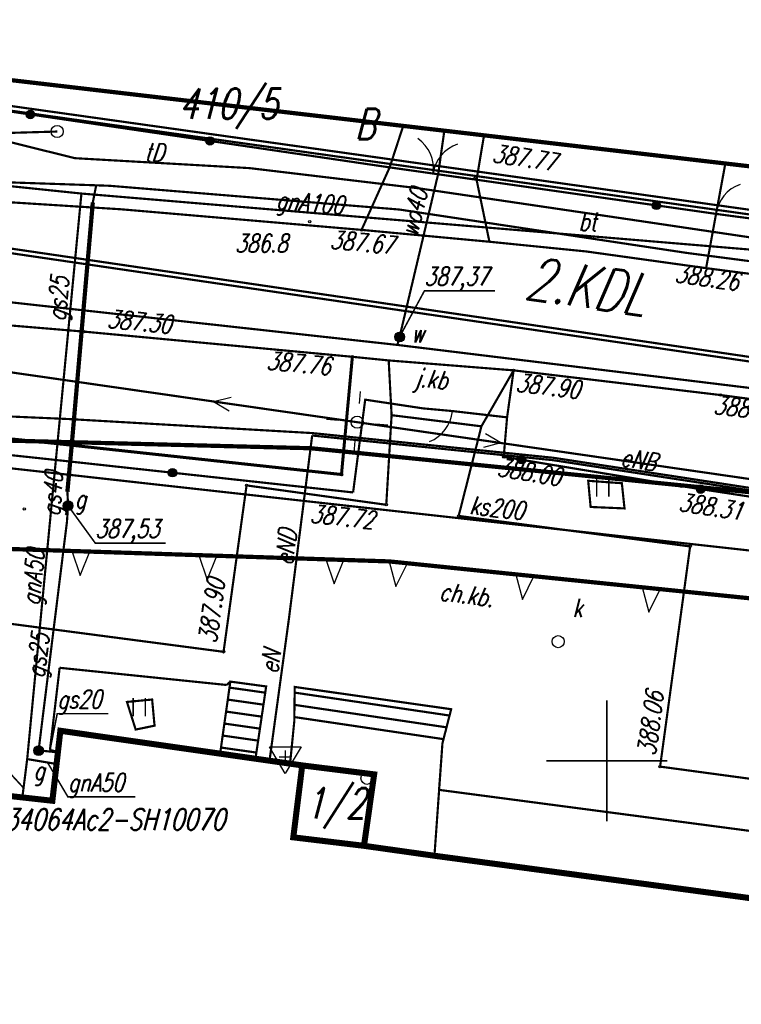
# Model space of a CAD drawing. Extents: x 1 to 7399016, y -8 to 5568733.
# Tile 7 of 10: x 7398876 to 7398906, y 5568690 to 5568731. Entities that reach past the tile are written whole.
import ezdxf

# ---------------------------------------------------------------- set-up
doc = ezdxf.new("R2010")
doc.units = 0
doc.header["$MEASUREMENT"] = 0
for name, pattern in [('1053', [2, 1.5, -0.5]), ('1054', [2, 1.5, -0.5]), ('1056', [1.5, 1, -0.5]), ('1086', [1.5, 1, -0.5]), ('2214', [3.55, 2, -0.35, 0.25, -0.35, 0.25, -0.35]), ('2217', [2, 1.5, -0.5]), ('2314', [2.5, 2, -0.5]), ('3901', [0]), ('5102', [0]), ('5106', [0]), ('7956', [0])]:
    doc.linetypes.add(name, pattern=pattern)
doc.layers.get('0').update_dxf_attribs({"linetype": 'CONTINUOUS'})
for name, color, linetype in [('210-OZNACZENIE_KONTURU_UZY', 7, 'CONTINUOUS'), ('211-NUMER_DZIALKI_EWIDENCY', 7, 'CONTINUOUS'), ('218-KONTUR_UZYTKU_GRUNTOWE', 7, 'CONTINUOUS'), ('219-DZIALKA_EWIDENCYJNA', 7, 'CONTINUOUS'), ('352-SCHODY', 7, 'CONTINUOUS'), ('BLOK_-_NAWIS', 7, 'CONTINUOUS'), ('BLOK_-_NAWIS-ATR25', 7, 'CONTINUOUS'), ('BRAMA', 7, 'CONTINUOUS'), ('CHODNIK', 7, 'CONTINUOUS'), ('FURTKA', 7, 'CONTINUOUS'), ('GAZOWE_URZADZENIE_TECHNIC0', 7, 'CONTINUOUS'), ('JEZDNIA', 7, 'CONTINUOUS'), ('JEZDNIA-ATR17', 7, 'CONTINUOUS'), ('KRAWEZNIK', 7, 'CONTINUOUS'), ('KRZYZE_MAPY', 7, 'CONTINUOUS'), ('LATARNIA', 7, 'CONTINUOUS'), ('LINIE_Z_PLANU', 7, 'CONTINUOUS'), ('NOWA_PODPORA', 7, 'CONTINUOUS'), ('NOWY_BUDYNEK', 7, 'CONTINUOUS'), ('NOWY_CHODNIK', 7, 'CONTINUOUS'), ('OBSZAR_UTWARDZONY', 7, 'CONTINUOUS'), ('OBSZAR_UTWARDZONY-ATR17', 7, 'CONTINUOUS'), ('OBUDOWA_OCHRONNA_PRZEWODU', 7, 'CONTINUOUS'), ('OGRODZENIE_TRWALE', 7, 'CONTINUOUS'), ('OPISY_GAZ', 7, 'CONTINUOUS'), ('OPISY_WODA', 7, 'CONTINUOUS'), ('PIKIETA_NATURALNA', 7, 'CONTINUOUS'), ('PIKIETA_NATURALNA-ATR2', 7, 'CONTINUOUS'), ('PIKIETA_SZTUCZNA', 7, 'CONTINUOUS'), ('PIKIETA_SZTUCZNA-ATR2', 7, 'CONTINUOUS'), ('PRZEWOD_ELEKTROENERGETYCZ0', 7, 'CONTINUOUS'), ('PRZEWOD_ELEKTROENERGETYCZN', 7, 'CONTINUOUS'), ('PRZEWOD_GAZOWY', 7, 'CONTINUOUS'), ('PRZEWOD_GAZOWY-ATR1', 7, 'CONTINUOUS'), ('PRZEWOD_KANALIZACYJNY', 7, 'CONTINUOUS'), ('PRZEWOD_KANALIZACYJNY-ATR1', 7, 'CONTINUOUS'), ('PRZEWOD_TELEKOMUNIKACYJNY0', 7, 'CONTINUOUS'), ('PRZEWOD_TELEKOMUNIKACYJNY_', 7, 'CONTINUOUS'), ('PRZEWOD_WODOCIAGOWY', 7, 'CONTINUOUS'), ('PRZEWOD_WODOCIAGOWY-ATR1', 7, 'CONTINUOUS'), ('RZEDNA', 7, 'CONTINUOUS'), ('SLUP_PRZEWODOW_NAPOWIETRZN', 7, 'CONTINUOUS'), ('STUDNIA_KANALIZACYJNA', 7, 'CONTINUOUS'), ('STUDNIA_KANALIZACYJNA-ATR1', 7, 'CONTINUOUS'), ('SZAFA_GAZOWA_LUB_KONTENER-', 7, 'CONTINUOUS'), ('SZCZEGOLOWA_OSNOWA_GEODEZ0', 7, 'CONTINUOUS'), ('TRAWNIK', 7, 'CONTINUOUS'), ('ZAKRES', 7, 'CONTINUOUS'), ('ZASUWA_LUB_ZAWOR', 7, 'CONTINUOUS'), ('ZASUWA_LUB_ZAWOR-ATR17', 7, 'CONTINUOUS')]:
    doc.layers.add(name, color=color, linetype=linetype)
doc.styles.add('STYL_ARIAL', font='simplex', dxfattribs={"width": 0.75, "oblique": 0.1})

# ---------------------------------------------------------------- blocks, each defined once
blk = doc.blocks.new('RTPW02')
at = {"color": 0}
blk.add_circle((0, 0), 0.05, dxfattribs=at)
blk = doc.blocks.new('SUEO')
at = {"color": 0}
for p, q in [((-0.9, 0.9), (-0.55, 0.55)), ((0.9, 0.9), (0.55, 0.55)), ((-0.9, -0.9), (-0.55, -0.55)), ((0.9, -0.9), (0.55, -0.55))]:
    blk.add_line(p, q, dxfattribs=at)
blk.add_circle((0, 0), 0.25, dxfattribs=at)
blk = doc.blocks.new('SUPK')
at = {"color": 0}
blk.add_circle((0, 0), 0.25, dxfattribs=at)
blk = doc.blocks.new('SUGW')
at = {"color": 0}
for radius in [0.2, 0.18, 0.16, 0.14, 0.12, 0.1, 0.08, 0.06, 0.04, 0.02]:
    blk.add_circle((0, 0), radius, dxfattribs=at)
blk = doc.blocks.new('TU04')
at = {"color": 7, "const_width": 0.065}
for points in [[(0, 0), (0, 0.75)], [(0.5, 0), (0.5, 0.75)]]:
    blk.add_lwpolyline(points, dxfattribs=at)
blk = doc.blocks.new('OTOB')
at = {"color": 0}
for centre, start, end in [((-1.5, 0), 0, 63.2606), ((1.5, 0), 116.7394, 180)]:
    blk.add_arc(centre, 1.5, start, end, dxfattribs=at)
blk = doc.blocks.new('OTOF')
at = {"color": 0}
blk.add_arc((1.5, 0), 1.5, 116.7394, 180, dxfattribs=at)
blk = doc.blocks.new('OSSH')
at = {"color": 0}
for p, q in [((-0.25, 0), (0.25, 0)), ((0, 0.25), (0, -0.25))]:
    blk.add_line(p, q, dxfattribs=at)
blk.add_lwpolyline([(-0.65, 0.4), (0.65, 0.4), (0, -0.7)], close=True, dxfattribs=at)
blk = doc.blocks.new('EGBO')
at = {"color": 0}
blk.add_circle((0, 0), 0.25, dxfattribs=at)

msp = doc.modelspace()

# ---------------------------------------------------------------- linework, layer by layer
at = {"layer": '218-KONTUR_UZYTKU_GRUNTOWE', "color": 3, "linetype": '2217', "const_width": 0.09}
for points in [[(7398869.383, 5568727.878), (7398911.673, 5568721.939)], [(7398963.953, 5568708.161), (7398859.553, 5568723.471)]]:
    msp.add_lwpolyline(points, dxfattribs=at)
at = {"layer": '219-DZIALKA_EWIDENCYJNA', "color": 7, "const_width": 0.09}
for points in [[(7398911.71, 5568721.74), (7398869.42, 5568727.68)], [(7398963.89, 5568707.98), (7398859.49, 5568723.29)]]:
    msp.add_lwpolyline(points, dxfattribs=at)
at = {"layer": '352-SCHODY', "color": 7, "const_width": 0.09}
for points in [[(7398884.45, 5568703.27), (7398885.93, 5568703.07), (7398885.49, 5568700.1), (7398884.03, 5568700.31), (7398884.45, 5568703.27)], [(7398884.45, 5568703.27), (7398885.93, 5568703.07), (7398885.49, 5568700.1), (7398884.03, 5568700.31), (7398884.45, 5568703.27)], [(7398884.415, 5568703.022), (7398885.892, 5568702.813)], [(7398887.11, 5568703.05), (7398893.57, 5568702.13), (7398893.21, 5568700.72), (7398892.88, 5568696.08), (7398889.97, 5568696.49), (7398890.39, 5568699.44), (7398887.42, 5568699.81), (7398886.92, 5568699.91), (7398887.09, 5568701.62), (7398887.11, 5568703.05)], [(7398887.11, 5568703.05), (7398893.57, 5568702.13), (7398893.21, 5568700.72), (7398892.88, 5568696.08), (7398889.97, 5568696.49), (7398890.39, 5568699.44), (7398887.42, 5568699.81), (7398886.92, 5568699.91), (7398887.09, 5568701.62), (7398887.11, 5568703.05)], [(7398887.107, 5568702.815), (7398893.503, 5568701.869)], [(7398884.345, 5568702.527), (7398885.819, 5568702.318)], [(7398887.1, 5568702.31), (7398893.379, 5568701.382)], [(7398884.274, 5568702.032), (7398885.745, 5568701.824)], [(7398884.204, 5568701.537), (7398885.672, 5568701.329)], [(7398887.093, 5568701.806), (7398893.255, 5568700.894)], [(7398884.134, 5568701.042), (7398885.599, 5568700.834)], [(7398884.064, 5568700.547), (7398885.526, 5568700.34)]]:
    msp.add_lwpolyline(points, dxfattribs=at)
at = {"layer": 'BLOK_-_NAWIS', "color": 7, "linetype": '2314', "const_width": 0.25}
msp.add_lwpolyline([(7398887.42, 5568699.81), (7398890.39, 5568699.44), (7398889.97, 5568696.49), (7398887.05, 5568696.84), (7398887.42, 5568699.81)], dxfattribs=at)
at = {"layer": 'BRAMA', "color": 7, "const_width": 0.09}
msp.add_lwpolyline([(7398891.03, 5568724.5), (7398894.62, 5568723.99)], dxfattribs=at)
at = {"layer": 'CHODNIK', "color": 7, "linetype": '1056', "const_width": 0.09}
for points in [[(7398891.59, 5568726.213), (7398891.03, 5568724.5), (7398889.87, 5568721.92), (7398895.15, 5568721.43), (7398894.62, 5568723.99), (7398894.928, 5568725.824)], [(7398904.894, 5568724.661), (7398904.51, 5568722.58), (7398904.1, 5568720.34), (7398905.95, 5568720.1), (7398906.27, 5568722.34), (7398907.193, 5568724.393)], [(7398891.11, 5568714.27), (7398890.89, 5568710.57)], [(7398894.82, 5568713.81), (7398891.11, 5568714.27)], [(7398893.88, 5568710.11), (7398894.82, 5568713.81)], [(7398885.12, 5568711.37), (7398884.17, 5568704.5)], [(7398890.89, 5568710.57), (7398885.12, 5568711.37)], [(7398903.44, 5568708.85), (7398893.88, 5568710.11)], [(7398902.2, 5568699.76), (7398903.44, 5568708.85)], [(7398884.17, 5568704.5), (7398866.22, 5568706.86)], [(7398877, 5568700.45), (7398877.4, 5568703.84)], [(7398877.4, 5568703.84), (7398884.3, 5568703.13)], [(7398884.3, 5568703.13), (7398884.45, 5568703.27)], [(7398884.45, 5568703.27), (7398885.93, 5568703.07)], [(7398885.93, 5568703.07), (7398885.49, 5568700.1)], [(7398887.09, 5568701.62), (7398887.11, 5568703.05)], [(7398887.11, 5568703.05), (7398893.57, 5568702.13)], [(7398893.57, 5568702.13), (7398893.21, 5568700.72)], [(7398886.92, 5568699.91), (7398887.09, 5568701.62)], [(7398893.21, 5568700.72), (7398893.07, 5568698.8)], [(7398877.33, 5568700.36), (7398877, 5568700.45)], [(7398908.19, 5568698.95), (7398902.2, 5568699.76)], [(7398874.84, 5568698.6), (7398877.1, 5568698.35)]]:
    msp.add_lwpolyline(points, dxfattribs=at)
at = {"layer": 'FURTKA', "color": 7, "const_width": 0.09}
for points in [[(7398904.51, 5568722.58), (7398906.02, 5568722.38)], [(7398893.62, 5568714.44), (7398892.41, 5568714.55)]]:
    msp.add_lwpolyline(points, dxfattribs=at)
at = {"layer": 'JEZDNIA', "color": 7, "linetype": '1053', "const_width": 0.09}
for points in [[(7398905.95, 5568720.1), (7398904.1, 5568720.34), (7398899.14, 5568721.03), (7398895.15, 5568721.43), (7398889.87, 5568721.92), (7398879.94, 5568722.77), (7398873.12, 5568723.2), (7398864.05, 5568723.36), (7398844.9, 5568722.27), (7398840.945, 5568722.44)], [(7398846.08, 5568689.75), (7398846.7, 5568694.22), (7398846.95, 5568696.01), (7398848.8, 5568709.87), (7398848.96, 5568711.06), (7398849.05, 5568711.49), (7398849.32, 5568712.37), (7398849.56, 5568712.85), (7398850.07, 5568713.45), (7398851.31, 5568714.8), (7398852.08, 5568715.51), (7398854.3, 5568716.88), (7398856.33, 5568717.68), (7398864.43, 5568718.2), (7398869.52, 5568718.2), (7398872.67, 5568718.2), (7398878.4, 5568717.72), (7398889.49, 5568716.68), (7398890.99, 5568716.53), (7398896.15, 5568716.12), (7398904.7, 5568715.1), (7398920.89, 5568712.96)], [(7398864.43, 5568718.2), (7398864.26, 5568716.84), (7398864.05, 5568714.45), (7398877.15, 5568713.11), (7398889.04, 5568711.82), (7398889.49, 5568716.68), (7398878.4, 5568717.72), (7398872.67, 5568718.2), (7398869.52, 5568718.2), (7398864.43, 5568718.2)], [(7398891.11, 5568714.27), (7398894.82, 5568713.81), (7398896.15, 5568716.12), (7398890.99, 5568716.53), (7398891.11, 5568714.27)]]:
    msp.add_lwpolyline(points, dxfattribs=at)
at = {"layer": 'KRAWEZNIK', "color": 7, "const_width": 0.125}
msp.add_lwpolyline([(7398864.26, 5568716.84), (7398864.05, 5568714.45), (7398877.15, 5568713.11), (7398889.04, 5568711.82), (7398889.49, 5568716.68)], dxfattribs=at)
at = {"layer": 'KRZYZE_MAPY', "color": 7, "const_width": 0.065}
for points in [[(7398900, 5568697.5), (7398900, 5568702.5)], [(7398897.5, 5568700), (7398902.5, 5568700)]]:
    msp.add_lwpolyline(points, dxfattribs=at)
at = {"layer": 'KRZYZE_MAPY', "color": 7}
msp.add_point((7398900, 5568700), dxfattribs=at)
at = {"layer": 'LINIE_Z_PLANU', "color": 9, "const_width": 0.175}
msp.add_lwpolyline([(7398855.091, 5568713.728), (7398887.763, 5568712.905), (7398921.811, 5568709.498), (7398964.797, 5568703.163)], dxfattribs=at)
at = {"layer": 'LINIE_Z_PLANU', "color": 9, "linetype": '7956', "const_width": 0.175}
msp.add_lwpolyline([(7398839.446, 5568622.507), (7398847.856, 5568662.256), (7398855.088, 5568698.003), (7398854.776, 5568707.288), (7398856.911, 5568709.351), (7398891.016, 5568708.232), (7398925.559, 5568704.699), (7398963.613, 5568699.131)], dxfattribs=at)
at = {"layer": 'LINIE_Z_PLANU', "color": 9}
for points in [[(7398877.9, 5568708.662), (7398878.242, 5568707.651), (7398878.649, 5568708.638)], [(7398883.147, 5568708.49), (7398883.489, 5568707.478), (7398883.896, 5568708.465)], [(7398888.394, 5568708.318), (7398888.736, 5568707.306), (7398889.144, 5568708.293)], [(7398891.016, 5568708.232), (7398891.288, 5568707.199), (7398891.762, 5568708.155)], [(7398896.239, 5568707.697), (7398896.51, 5568706.664), (7398896.985, 5568707.621)], [(7398901.462, 5568707.163), (7398901.733, 5568706.13), (7398902.208, 5568707.087)]]:
    msp.add_lwpolyline(points, close=True, dxfattribs=at)
at = {"layer": 'NOWY_BUDYNEK', "color": 7, "const_width": 0.25}
msp.add_lwpolyline([(7398887.55, 5568683.83), (7398887.93, 5568686.79), (7398876.38, 5568688.37), (7398876.09, 5568685.29), (7398869.28, 5568686.23), (7398869.294, 5568686.349), (7398865.063, 5568686.85), (7398866.716, 5568699.238), (7398870.774, 5568698.751), (7398870.81, 5568699.05), (7398877.1, 5568698.35), (7398877.43, 5568701.24), (7398887.42, 5568699.81), (7398887.05, 5568696.84), (7398889.97, 5568696.49), (7398892.88, 5568696.08), (7398925.81, 5568691.66), (7398924.17, 5568678.81), (7398887.55, 5568683.83)], dxfattribs=at)
at = {"layer": 'NOWY_CHODNIK', "color": 7, "linetype": '1056', "const_width": 0.09}
msp.add_lwpolyline([(7398893.07, 5568698.8), (7398926.129, 5568694.438)], dxfattribs=at)
at = {"layer": 'OBSZAR_UTWARDZONY', "color": 7, "linetype": '1054', "const_width": 0.09}
for points in [[(7398894.62, 5568723.99), (7398895.15, 5568721.43), (7398899.14, 5568721.03), (7398904.1, 5568720.34), (7398904.51, 5568722.58), (7398894.62, 5568723.99)], [(7398952.3, 5568709.18), (7398942.27, 5568710.06), (7398934.36, 5568711.09), (7398933.62, 5568711.17), (7398920.89, 5568712.96), (7398904.7, 5568715.1), (7398896.15, 5568716.12), (7398895.88, 5568714.18), (7398895.74, 5568712.55), (7398903.07, 5568711.34), (7398918.59, 5568708.97), (7398934.03, 5568708.24), (7398943.97, 5568707.12), (7398952.06, 5568706.65), (7398952.3, 5568709.18)]]:
    msp.add_lwpolyline(points, dxfattribs=at)
at = {"layer": 'OBUDOWA_OCHRONNA_PRZEWODU', "color": 7, "const_width": 0.175}
msp.add_lwpolyline([(7398878.77, 5568723.05), (7398877.9, 5568713.04), (7398877.72, 5568711.11)], dxfattribs=at)
at = {"layer": 'OGRODZENIE_TRWALE', "color": 7, "linetype": '3901', "const_width": 0.09}
for points in [[(7398891.03, 5568724.5), (7398869.36, 5568727.69)], [(7398894.62, 5568723.99), (7398904.51, 5568722.58)], [(7398892.41, 5568714.55), (7398890.02, 5568714.91), (7398889.52, 5568711.08)], [(7398889.52, 5568711.08), (7398876.97, 5568712.45), (7398859.01, 5568714.37), (7398852.45, 5568712.51)], [(7398933.52, 5568706.62), (7398918.59, 5568708.97), (7398903.07, 5568711.34), (7398895.74, 5568712.55), (7398895.88, 5568714.18), (7398893.62, 5568714.44)]]:
    msp.add_lwpolyline(points, dxfattribs=at)
at = {"layer": 'OGRODZENIE_TRWALE', "color": 7}
for centre, radius in [((7398876.19, 5568726.685), 0.175), ((7398876.19, 5568726.685), 0.158), ((7398876.19, 5568726.685), 0.14), ((7398876.19, 5568726.685), 0.122), ((7398876.19, 5568726.685), 0.105), ((7398876.19, 5568726.685), 0.0875), ((7398876.19, 5568726.685), 0.07), ((7398876.19, 5568726.685), 0.0525), ((7398876.19, 5568726.685), 0.035), ((7398883.61, 5568725.592), 0.175), ((7398883.61, 5568725.592), 0.158), ((7398883.61, 5568725.592), 0.14), ((7398883.61, 5568725.592), 0.122), ((7398883.61, 5568725.592), 0.105), ((7398883.61, 5568725.592), 0.0875), ((7398883.61, 5568725.592), 0.07), ((7398883.61, 5568725.592), 0.0525), ((7398883.61, 5568725.592), 0.035), ((7398902.045, 5568722.931), 0.175), ((7398902.045, 5568722.931), 0.158), ((7398902.045, 5568722.931), 0.14), ((7398902.045, 5568722.931), 0.122), ((7398902.045, 5568722.931), 0.105), ((7398902.045, 5568722.931), 0.0875), ((7398902.045, 5568722.931), 0.07), ((7398902.045, 5568722.931), 0.0525), ((7398902.045, 5568722.931), 0.035), ((7398896.473, 5568712.429), 0.175), ((7398896.473, 5568712.429), 0.158), ((7398896.473, 5568712.429), 0.14), ((7398896.473, 5568712.429), 0.122), ((7398896.473, 5568712.429), 0.105), ((7398896.473, 5568712.429), 0.0875), ((7398896.473, 5568712.429), 0.07), ((7398896.473, 5568712.429), 0.0525), ((7398896.473, 5568712.429), 0.035), ((7398882.064, 5568711.894), 0.175), ((7398882.064, 5568711.894), 0.158), ((7398882.064, 5568711.894), 0.14), ((7398882.064, 5568711.894), 0.122), ((7398882.064, 5568711.894), 0.105), ((7398882.064, 5568711.894), 0.0875), ((7398882.064, 5568711.894), 0.07), ((7398882.064, 5568711.894), 0.0525), ((7398882.064, 5568711.894), 0.035), ((7398903.874, 5568711.217), 0.175), ((7398903.874, 5568711.217), 0.158), ((7398903.874, 5568711.217), 0.14), ((7398903.874, 5568711.217), 0.122), ((7398903.874, 5568711.217), 0.105), ((7398903.874, 5568711.217), 0.0875), ((7398903.874, 5568711.217), 0.07), ((7398903.874, 5568711.217), 0.0525), ((7398903.874, 5568711.217), 0.035)]:
    msp.add_circle(centre, radius, dxfattribs=at)
at = {"layer": 'OPISY_GAZ', "color": 40, "const_width": 0.065}
for points in [[(7398877.75, 5568710.53), (7398878.873, 5568708.986), (7398881.784, 5568708.986)], [(7398876.99, 5568700.38), (7398877.3, 5568701.945), (7398879.417, 5568701.945)], [(7398875.91, 5568698.88), (7398874.271, 5568700.658), (7398871.493, 5568700.658)], [(7398876.9, 5568699.93), (7398877.743, 5568698.508), (7398880.521, 5568698.508)]]:
    msp.add_lwpolyline(points, dxfattribs=at)
at = {"layer": 'OPISY_WODA', "color": 5, "const_width": 0.065}
msp.add_lwpolyline([(7398891.44, 5568717.5), (7398892.465, 5568719.401), (7398895.375, 5568719.401)], dxfattribs=at)
at = {"layer": 'PRZEWOD_ELEKTROENERGETYCZ0', "color": 1}
for p, q in [((7398883.751, 5568714.835), (7398884.478, 5568715.02)), ((7398883.751, 5568714.835), (7398884.478, 5568715.02)), ((7398883.751, 5568714.835), (7398884.396, 5568714.452)), ((7398883.751, 5568714.835), (7398884.396, 5568714.452)), ((7398895.628, 5568713.121), (7398894.984, 5568713.504)), ((7398895.628, 5568713.121), (7398894.901, 5568712.936))]:
    msp.add_line(p, q, dxfattribs=at)
at = {"layer": 'PRZEWOD_ELEKTROENERGETYCZ0', "color": 1, "linetype": '5102', "const_width": 0.09}
for points in [[(7398889.69, 5568713.98), (7398863.85, 5568717.7)], [(7398863.85, 5568717.7), (7398889.69, 5568713.98)], [(7398923.06, 5568709.15), (7398889.69, 5568713.98)]]:
    msp.add_lwpolyline(points, dxfattribs=at)
at = {"layer": 'PRZEWOD_ELEKTROENERGETYCZN', "color": 1, "const_width": 0.09}
for points in [[(7398850.13, 5568696.25), (7398850.95, 5568700.91), (7398851.55, 5568711.49), (7398854.56, 5568713.78), (7398859.67, 5568715.08), (7398870.42, 5568714.43), (7398877.78, 5568714.11), (7398887.84, 5568713.53), (7398897.8, 5568712.51), (7398917.63, 5568709.47), (7398935.53, 5568706.86), (7398949.66, 5568704.76), (7398950.14, 5568704.69), (7398958.97, 5568703.5), (7398963.775, 5568699.629)], [(7398887.83, 5568713.43), (7398886.87, 5568705.87)], [(7398949.65, 5568704.66), (7398935.51, 5568706.76), (7398917.61, 5568709.37), (7398897.79, 5568712.41), (7398887.83, 5568713.43)], [(7398886.87, 5568705.87), (7398886.07, 5568700.02)]]:
    msp.add_lwpolyline(points, dxfattribs=at)
at = {"layer": 'PRZEWOD_GAZOWY', "color": 40, "const_width": 0.09}
for points in [[(7398870.01, 5568724.28), (7398878.3, 5568723.42)], [(7398841.221, 5568723.848), (7398844.75, 5568723.83), (7398856.75, 5568724.12), (7398860.73, 5568724.13), (7398867.47, 5568724.14), (7398870.31, 5568724.05), (7398878.91, 5568723.76), (7398879.47, 5568723.74), (7398891.43, 5568722.76), (7398903.29, 5568720.97), (7398907.04, 5568720.48), (7398915.19, 5568719.4), (7398915.88, 5568719.32), (7398922.01, 5568718.64)], [(7398878.3, 5568723.42), (7398876.06, 5568700.07)], [(7398878.91, 5568723.76), (7398878.77, 5568723.05), (7398877.9, 5568713.04), (7398877.72, 5568711.11)], [(7398878.3, 5568723.42), (7398907.07, 5568721.01), (7398918.23, 5568720.03), (7398922.08, 5568719.51)], [(7398877.72, 5568711.11), (7398877.75, 5568710.53), (7398877.7, 5568709.85)], [(7398877.7, 5568709.85), (7398876.53, 5568700.42), (7398876.83, 5568700.4)], [(7398876.83, 5568700.4), (7398877.33, 5568700.35)], [(7398876.06, 5568700.07), (7398875.86, 5568698.49)], [(7398876.06, 5568700.07), (7398877.27, 5568699.87)]]:
    msp.add_lwpolyline(points, dxfattribs=at)
at = {"layer": 'PRZEWOD_KANALIZACYJNY', "color": 28, "const_width": 0.09}
msp.add_lwpolyline([(7398964.668, 5568702.715), (7398957.59, 5568702.22), (7398916.97, 5568707.45), (7398871.21, 5568712.54)], dxfattribs=at)
at = {"layer": 'PRZEWOD_TELEKOMUNIKACYJNY0', "color": 32, "linetype": '5106', "const_width": 0.09}
msp.add_lwpolyline([(7398841.439, 5568724.953), (7398877.3, 5568725.98)], dxfattribs=at)
at = {"layer": 'PRZEWOD_TELEKOMUNIKACYJNY_', "color": 32, "const_width": 0.09}
msp.add_lwpolyline([(7398862.63, 5568727.04), (7398874.81, 5568725.68), (7398878.03, 5568724.88), (7398885.24, 5568724.47), (7398892.2, 5568723.64), (7398901.35, 5568722.29), (7398910.9, 5568720.87), (7398927.4, 5568718.77), (7398942.82, 5568716.19), (7398959.3, 5568714.1), (7398967.655, 5568713.037)], dxfattribs=at)
at = {"layer": 'PRZEWOD_WODOCIAGOWY', "color": 5, "const_width": 0.09}
for points in [[(7398891.35, 5568717.17), (7398891.44, 5568717.5), (7398893.04, 5568724.26), (7398893.288, 5568726.015)], [(7398966.259, 5568708.214), (7398961.22, 5568708.64), (7398927.16, 5568712.8), (7398891.35, 5568717.17), (7398860.03, 5568720.62), (7398859.33, 5568720.77), (7398853.95, 5568721.09)]]:
    msp.add_lwpolyline(points, dxfattribs=at)
at = {"layer": 'TRAWNIK', "color": 7, "linetype": '1086', "const_width": 0.09}
for points in [[(7398899.23, 5568711.56), (7398899.33, 5568710.48), (7398900.73, 5568710.42), (7398900.62, 5568711.46), (7398899.23, 5568711.56)], [(7398880.18, 5568702.43), (7398880.54, 5568701.29), (7398881.32, 5568701.45), (7398881.22, 5568702.53), (7398880.18, 5568702.43)]]:
    msp.add_lwpolyline(points, dxfattribs=at)
at = {"layer": 'ZAKRES', "color": 178, "linetype": '2214', "const_width": 0.175}
msp.add_lwpolyline([(7398842.37, 5568729.69), (7398827.96, 5568656.39), (7398823.87, 5568623.45), (7398845, 5568622.17), (7398852.72, 5568653.12), (7398939.48, 5568640.93), (7398951.29, 5568684.61), (7398962.07, 5568693.74), (7398968.86, 5568717.2), (7398854.75, 5568730.51), (7398842.37, 5568729.69)], dxfattribs=at)

# ---------------------------------------------------------------- block references
at = {"layer": 'BRAMA', "color": 7, "rotation": 351.91641}
msp.add_blockref('OTOB', (7398892.825, 5568724.245), dxfattribs=at)
at = {"layer": 'FURTKA', "color": 7}
for p, rotation in [((7398904.51, 5568722.58), 352.45499), ((7398893.62, 5568714.44), 174.78078)]:
    msp.add_blockref('OTOF', p, dxfattribs=dict(at, rotation=rotation))
at = {"layer": 'GAZOWE_URZADZENIE_TECHNIC0', "color": 40}
msp.add_blockref('SUGW', (7398876.53, 5568700.42), dxfattribs=at)
at = {"layer": 'LATARNIA', "color": 7, "rotation": 309.27689}
msp.add_blockref('SUEO', (7398889.69, 5568713.98), dxfattribs=at)
at = {"layer": 'NOWA_PODPORA', "color": 7}
msp.add_blockref('EGBO', (7398890.093, 5568699.278), dxfattribs=at)
at = {"layer": 'PIKIETA_NATURALNA', "color": 7}
for p in [(7398887.73, 5568722.26), (7398875.94, 5568710.4)]:
    msp.add_blockref('RTPW02', p, dxfattribs=at)
at = {"layer": 'PIKIETA_SZTUCZNA', "color": 7}
for p in [(7398894.54, 5568724.04), (7398889.87, 5568721.92), (7398878.4, 5568717.72), (7398889.49, 5568716.68), (7398896.15, 5568716.12), (7398904.7, 5568715.1), (7398895.74, 5568712.55), (7398889.04, 5568711.82), (7398885.12, 5568711.37), (7398903.07, 5568711.34), (7398890.89, 5568710.57), (7398893.88, 5568710.11), (7398903.44, 5568708.85), (7398884.17, 5568704.5), (7398902.2, 5568699.76)]:
    msp.add_blockref('RTPW02', p, dxfattribs=at)
at = {"layer": 'RZEDNA', "color": 7}
for p in [(7398891.44, 5568717.5), (7398877.75, 5568710.53)]:
    msp.add_blockref('RTPW02', p, dxfattribs=at)
at = {"layer": 'SLUP_PRZEWODOW_NAPOWIETRZN', "color": 7}
for p in [(7398877.3, 5568725.98), (7398889.69, 5568713.98)]:
    msp.add_blockref('SUPK', p, dxfattribs=at)
at = {"layer": 'STUDNIA_KANALIZACYJNA', "color": 28}
msp.add_blockref('SUPK', (7398897.99, 5568704.92), dxfattribs=at)
at = {"layer": 'SZCZEGOLOWA_OSNOWA_GEODEZ0', "color": 7}
msp.add_blockref('OSSH', (7398886.72, 5568700.17), dxfattribs=at)
at = {"layer": 'TRAWNIK', "color": 7}
for p in [(7398899.578, 5568710.908), (7398880.438, 5568701.838)]:
    msp.add_blockref('TU04', p, dxfattribs=at)
at = {"layer": 'ZASUWA_LUB_ZAWOR', "color": 5}
msp.add_blockref('SUGW', (7398891.44, 5568717.5), dxfattribs=at)
at = {"layer": 'ZASUWA_LUB_ZAWOR', "color": 52}
msp.add_blockref('SUGW', (7398877.75, 5568710.53), dxfattribs=at)

# ---------------------------------------------------------------- texts
at = {"layer": '210-OZNACZENIE_KONTURU_UZY', "color": 3, "style": 'STYL_ARIAL', "oblique": 15, "width": 0.75}
msp.add_text('B', height=1.25, dxfattribs=at).set_placement((7398889.597, 5568725.665))
at = {"layer": '211-NUMER_DZIALKI_EWIDENCY', "color": 7, "style": 'STYL_ARIAL', "oblique": 15, "width": 0.75}
msp.add_text('410/5', height=1.25, dxfattribs=at).set_placement((7398882.317, 5568726.506))
at = {"layer": 'BLOK_-_NAWIS-ATR25', "color": 7, "style": 'STYL_ARIAL', "oblique": 15, "width": 0.75}
msp.add_text('1/2', height=1.25, dxfattribs=at).set_placement((7398887.534, 5568697.623))
at = {"layer": 'JEZDNIA-ATR17', "color": 7, "style": 'STYL_ARIAL', "oblique": 15, "width": 0.75}
msp.add_text('j.kb', height=0.75, rotation=354.28, dxfattribs=at).set_placement((7398892.046, 5568715.465))
at = {"layer": 'LINIE_Z_PLANU', "color": 9, "style": 'STYL_ARIAL', "oblique": 15, "width": 0.75}
msp.add_text('2.KDL', height=1.75, rotation=351.6572, dxfattribs=at).set_placement((7398896.544, 5568719.089))
at = {"layer": 'NOWY_CHODNIK', "color": 7, "style": 'STYL_ARIAL', "oblique": 15, "width": 0.75}
msp.add_text('ch.kb.', height=0.75, rotation=352.4835, dxfattribs=at).set_placement((7398893.053, 5568706.639))
at = {"layer": 'OBSZAR_UTWARDZONY-ATR17', "color": 7, "style": 'STYL_ARIAL', "oblique": 15, "width": 0.75}
msp.add_text('bt', height=0.75, dxfattribs=at).set_placement((7398898.826, 5568721.881))
at = {"layer": 'OPISY_GAZ', "color": 40, "style": 'STYL_ARIAL', "oblique": 15, "width": 0.75}
for s, p in [('387,53', (7398878.873, 5568709.21)), ('gs20', (7398877.3, 5568702.169)), ('gnA50', (7398877.743, 5568698.732))]:
    msp.add_text(s, height=0.75, dxfattribs=at).set_placement(p)
at = {"layer": 'OPISY_WODA', "color": 5, "style": 'STYL_ARIAL', "oblique": 15, "width": 0.75}
msp.add_text('387,37', height=0.75, dxfattribs=at).set_placement((7398892.465, 5568719.625))
at = {"layer": 'PIKIETA_NATURALNA-ATR2', "color": 7, "style": 'STYL_ARIAL', "oblique": 15, "width": 0.75}
msp.add_text('386.8', height=0.75, dxfattribs=at).set_placement((7398884.648, 5568720.993))
at = {"layer": 'PIKIETA_SZTUCZNA-ATR2', "color": 7, "style": 'STYL_ARIAL', "oblique": 15, "width": 0.75}
for s, rotation, p in [('387.77', 351.712, (7398895.237, 5568724.723)), ('387.67', 354.698, (7398888.544, 5568721.155)), ('388.26', 352.15, (7398902.781, 5568719.767)), ('387.30', 354.643, (7398879.344, 5568717.885)), ('387.76', 354.643, (7398885.924, 5568716.16)), ('387.90', 353.197, (7398896.216, 5568715.255)), ('388.26', 353.197, (7398904.383, 5568714.333)), ('388.00', 350.626, (7398895.431, 5568711.772)), ('388.31', 351.317, (7398902.932, 5568710.327)), ('387.72', 353.899, (7398887.72, 5568709.846)), ('387.90', 82.127, (7398883.869, 5568704.819)), ('388.06', 82.231, (7398901.996, 5568700.175))]:
    msp.add_text(s, height=0.75, rotation=rotation, dxfattribs=at).set_placement(p)
at = {"layer": 'PRZEWOD_ELEKTROENERGETYCZN', "color": 1, "style": 'STYL_ARIAL', "oblique": 15, "width": 0.75}
for s, rotation, p in [('eNB', 351.28, (7398900.533, 5568712.177)), ('eND', 82.763, (7398887.019, 5568708.047)), ('eN', 82.213, (7398886.412, 5568703.575))]:
    msp.add_text(s, height=0.75, rotation=rotation, dxfattribs=at).set_placement(p)
at = {"layer": 'PRZEWOD_GAZOWY-ATR1', "color": 40, "style": 'STYL_ARIAL', "oblique": 15, "width": 0.75}
for s, rotation, p in [('gnA100', 355.212, (7398886.317, 5568722.791)), ('gs25', 85.032, (7398877.63, 5568718.133)), ('gs40', 85.795, (7398877.403, 5568710.08)), ('gnA50', 84.52, (7398876.565, 5568706.392)), ('gs25', 82.928, (7398876.759, 5568703.391))]:
    msp.add_text(s, height=0.75, rotation=rotation, dxfattribs=at).set_placement(p)
at = {"layer": 'PRZEWOD_KANALIZACYJNY-ATR1', "color": 28, "style": 'STYL_ARIAL', "oblique": 15, "width": 0.75}
msp.add_text('ks200', height=0.75, rotation=353.652, dxfattribs=at).set_placement((7398894.294, 5568710.197))
at = {"layer": 'PRZEWOD_TELEKOMUNIKACYJNY_', "color": 32, "style": 'STYL_ARIAL', "oblique": 15, "width": 0.75}
msp.add_text('tD', height=0.75, rotation=356.745, dxfattribs=at).set_placement((7398880.892, 5568724.771))
at = {"layer": 'PRZEWOD_WODOCIAGOWY-ATR1', "color": 5, "style": 'STYL_ARIAL', "oblique": 15, "width": 0.75}
msp.add_text('wo40', height=0.75, rotation=76.6839, dxfattribs=at).set_placement((7398892.164, 5568721.611))
at = {"layer": 'STUDNIA_KANALIZACYJNA-ATR1', "color": 28, "style": 'STYL_ARIAL', "oblique": 15, "width": 0.75}
msp.add_text('k', height=0.75, dxfattribs=at).set_placement((7398898.58, 5568705.936))
at = {"layer": 'SZAFA_GAZOWA_LUB_KONTENER-', "color": 40, "style": 'STYL_ARIAL', "oblique": 15, "width": 0.75}
msp.add_text('g', height=0.75, dxfattribs=at).set_placement((7398876.32, 5568699.226))
at = {"layer": 'SZCZEGOLOWA_OSNOWA_GEODEZ0', "color": 7, "style": 'STYL_ARIAL', "oblique": 15, "width": 0.75}
msp.add_text('M34064Ac2-SH10070', height=0.875, dxfattribs=at).set_placement((7398874.441, 5568697.143))
at = {"layer": 'ZASUWA_LUB_ZAWOR-ATR17', "color": 5, "style": 'STYL_ARIAL', "oblique": 15, "width": 0.75}
msp.add_text('w', height=0.75, dxfattribs=at).set_placement((7398891.918, 5568717.276))
at = {"layer": 'ZASUWA_LUB_ZAWOR-ATR17', "color": 40, "style": 'STYL_ARIAL', "oblique": 15, "width": 0.75}
msp.add_text('g', height=0.75, dxfattribs=at).set_placement((7398878.025, 5568710.437))

doc.saveas('drawing.dxf')
